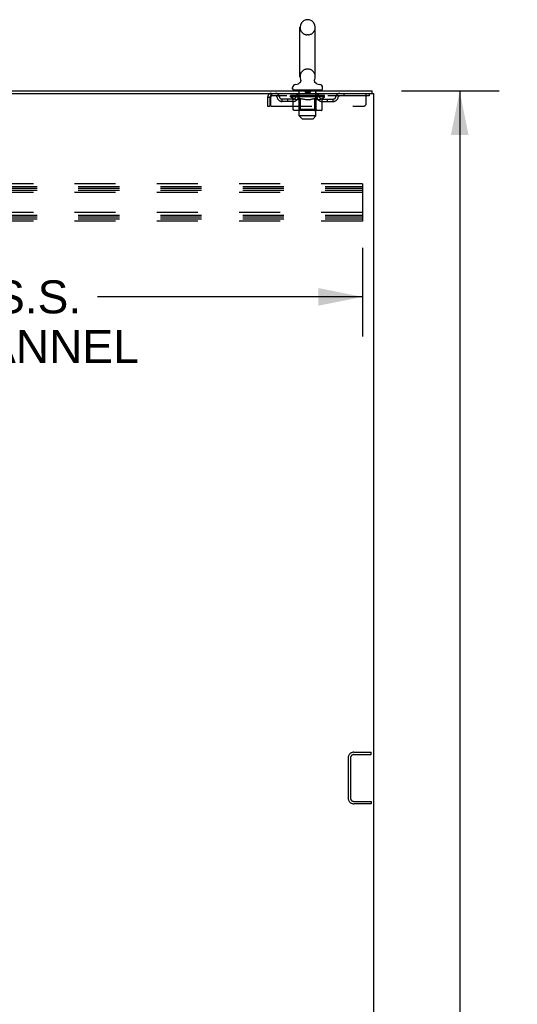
# Model space of a CAD drawing. Header units: inches. Extents: x 0 to 327, y 0 to 212.
# Tile 33 of 35: x 183 to 204, y 111 to 154. Entities that reach past the tile are written whole.
import ezdxf

# ---------------------------------------------------------------- set-up
doc = ezdxf.new("R2010")
doc.units = ezdxf.units.IN
doc.header["$LTSCALE"] = 17.980769
doc.header["$MEASUREMENT"] = 0
doc.linetypes.add('HIDDEN', pattern=[0.2, 0.1, -0.1])
doc.layers.get('0').update_dxf_attribs({"linetype": 'CONTINUOUS'})
doc.layers.add('DEFAULT_2', color=8, linetype='HIDDEN')
doc.layers.add('DIMENSIONS', color=7, linetype='CONTINUOUS')
doc.styles.get("Standard").update_dxf_attribs({"font": 'arial.ttf'})
doc.dimstyles.new('DIMSTYLE_1', dxfattribs={"dimtxt": 1.442308, "dimasz": 1.923077, "dimexe": 0.09, "dimexo": 0.07, "dimgap": 0.0375, "dimtad": 0, "dimtih": 1, "dimtoh": 1, "dimzin": 4, "dimdsep": 46, "dimtxsty": 'Standard', "dimblk": '_FILLED', "dimblk1": '_FILLED', "dimblk2": '_FILLED', "dimcen": 0.09, "dimadec": 3, "dimazin": 1, "dimtfac": 1, "dimtdec": 3, "dimtofl": 0, "dimtmove": 0, "dimatfit": 3, "dimldrblk": '_FILLED', "dimfxl": 0, "dimtolj": 1, "dimtzin": 4, "dimarcsym": 0})

# ---------------------------------------------------------------- blocks, each defined once
blk = doc.blocks.new('_FILLED')
at = {"color": 0, "linetype": 'ByBlock'}
blk.add_solid([(0, 0), (-1, 0.2), (-1, -0.2)], dxfattribs=at)
blk = doc.blocks.new('*D2')
at = {"layer": 'DIMENSIONS', "color": 2, "linetype": 'Continuous'}
for p, q in [((199.291, 150.621), (203.561, 150.621)), ((201.831, 150.621), (201.831, 107.064)), ((201.831, 60.621), (201.831, 104.179)), ((199.291, 60.621), (203.561, 60.621))]:
    blk.add_line(p, q, dxfattribs=at)
at = {"layer": 'DIMENSIONS', "color": 2, "linetype": 'Continuous', "xscale": 1.9230769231, "yscale": 1.9230769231, "zscale": 1.9230769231}
for p, rotation in [((201.831, 150.621), 90), ((201.831, 60.621), 270)]:
    blk.add_blockref('_FILLED', p, dxfattribs=dict(at, rotation=rotation))
at = {"layer": 'DIMENSIONS', "color": 2, "linetype": 'Continuous', "insert": (201.831, 106.342), "char_height": 1.4423, "width": 5.04003, "attachment_point": 2, "line_spacing_factor": 0.9}
blk.add_mtext('90.00', dxfattribs=at)
blk = doc.blocks.new('*D3')
at = {"layer": 'DIMENSIONS', "color": 2, "linetype": 'Continuous'}
for p, q in [((163.581, 143.768), (163.581, 139.9)), ((197.581, 143.768), (197.581, 139.9)), ((163.581, 141.631), (175.163, 141.631)), ((197.581, 141.631), (185.999, 141.631))]:
    blk.add_line(p, q, dxfattribs=at)
at = {"layer": 'DIMENSIONS', "color": 2, "linetype": 'Continuous', "xscale": 1.9230769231, "yscale": 1.9230769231, "zscale": 1.9230769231, "rotation": 180}
blk.add_blockref('_FILLED', (163.581, 141.631), dxfattribs=at)
at = {"layer": 'DIMENSIONS', "color": 2, "linetype": 'Continuous', "xscale": 1.9230769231, "yscale": 1.9230769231, "zscale": 1.9230769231}
blk.add_blockref('_FILLED', (197.581, 141.631), dxfattribs=at)
at = {"layer": 'DIMENSIONS', "color": 2, "linetype": 'Continuous', "insert": (180.581, 142.352), "char_height": 1.44231, "width": 14.42308, "attachment_point": 2, "line_spacing_factor": 0.9}
blk.add_mtext('34.00 S.S.\\PB-42 CHANNEL', dxfattribs=at)

msp = doc.modelspace()

# ---------------------------------------------------------------- linework, layer by layer
at = {"color": 7, "linetype": 'Continuous'}
for p, q in [((195.223, 153.733), (195.146, 153.733)), ((194.85, 151.243), (194.85, 153.403)), ((195.519, 151.243), (195.519, 153.403)), ((194.827, 150.966), (194.823, 150.963)), ((194.53, 150.711), (194.53, 150.766)), ((194.59, 150.621), (194.59, 150.651)), ((195.78, 150.651), (194.59, 150.651)), ((195.78, 150.621), (195.78, 150.651)), ((195.84, 150.711), (195.84, 150.766)), ((198.008, 150.517), (198.008, 150.621))]:
    msp.add_line(p, q, dxfattribs=at)
at = {"color": 3, "linetype": 'Continuous'}
for p, q in [((162.286, 150.621), (198.008, 150.621)), ((162.286, 150.517), (198.06, 150.517)), ((198.06, 150.517), (198.06, 60.725))]:
    msp.add_line(p, q, dxfattribs=at)
at = {"color": 7, "linetype": 'Continuous'}
for points in [[(194.872, 151.125), (194.873, 151.121), (194.875, 151.116), (194.876, 151.111), (194.877, 151.107), (194.878, 151.102), (194.879, 151.097), (194.88, 151.091), (194.88, 151.086), (194.881, 151.081), (194.881, 151.076), (194.881, 151.071), (194.88, 151.066), (194.88, 151.061), (194.879, 151.056), (194.879, 151.051), (194.878, 151.046), (194.876, 151.041), (194.875, 151.036), (194.873, 151.031), (194.872, 151.027), (194.87, 151.022), (194.868, 151.017), (194.866, 151.013), (194.863, 151.008), (194.861, 151.004), (194.858, 150.999), (194.855, 150.995), (194.852, 150.991), (194.849, 150.987), (194.846, 150.983), (194.842, 150.98), (194.839, 150.976), (194.835, 150.972), (194.831, 150.969), (194.827, 150.966)], [(195.546, 150.963), (195.542, 150.966), (195.538, 150.969), (195.534, 150.972), (195.531, 150.976), (195.527, 150.979), (195.524, 150.983), (195.52, 150.987), (195.517, 150.991), (195.514, 150.995), (195.511, 150.999), (195.509, 151.004), (195.506, 151.008), (195.504, 151.013), (195.501, 151.017), (195.499, 151.022), (195.497, 151.026), (195.496, 151.031), (195.494, 151.036), (195.493, 151.041), (195.492, 151.046), (195.491, 151.051), (195.49, 151.056), (195.489, 151.061), (195.489, 151.066), (195.488, 151.071), (195.488, 151.076), (195.489, 151.081), (195.489, 151.086), (195.489, 151.091), (195.49, 151.097), (195.491, 151.102), (195.492, 151.107), (195.493, 151.111), (195.494, 151.116), (195.496, 151.121), (195.497, 151.125)]]:
    msp.add_lwpolyline(points, dxfattribs=at)
for centre, radius, start, end in [((195.185, 153.403), 0.334, 102.4284, 180), ((195.146, 153.576), 0.157, 90, 102.4284), ((195.223, 153.576), 0.157, 77.5716, 90), ((195.185, 153.403), 0.334, 0, 77.5716), ((194.67, 150.766), 0.14, 92.9727, 180), ((194.647, 151.205), 0.3, 272.9727, 320.1819), ((195.185, 151.243), 0.334, 180, 200.613), ((195.722, 151.205), 0.3, 219.818, 267.0273), ((195.185, 151.243), 0.334, 339.387, 360), ((195.7, 150.766), 0.14, 0, 87.0273), ((194.59, 150.711), 0.06, 180, 270), ((195.78, 150.711), 0.06, 270, 360)]:
    msp.add_arc(centre, radius, start, end, dxfattribs=at)
at = {"layer": 'DEFAULT_2', "color": 8, "linetype": 'HIDDEN'}
for p, q in [((195.223, 153.073), (195.146, 153.073)), ((195.223, 151.573), (195.146, 151.573)), ((193.602, 150.517), (193.602, 150.413)), ((194.747, 150.413), (194.747, 150.517)), ((194.82, 149.531), (194.82, 150.621)), ((195.08, 150.641), (195.08, 150.561)), ((195.28, 150.551), (195.09, 150.551)), ((195.29, 150.641), (195.29, 150.561)), ((195.55, 149.531), (195.55, 150.621)), ((195.622, 150.413), (195.622, 150.517)), ((196.772, 150.517), (196.772, 150.413)), ((197.747, 150.08), (197.747, 150.517)), ((197.872, 150.517), (197.872, 150.413)), ((193.435, 150.35), (193.435, 149.955)), ((193.435, 150.35), (193.539, 150.35)), ((193.539, 150.35), (193.539, 149.955)), ((193.569, 149.955), (193.569, 150.35)), ((197.872, 150.413), (193.602, 150.413)), ((194.07, 150.162), (194.07, 150.266)), ((194.553, 150.266), (194.07, 150.266)), ((194.553, 150.162), (194.07, 150.162)), ((194.32, 150.162), (194.32, 150.266)), ((194.441, 150.37), (194.441, 150.425)), ((195.928, 150.37), (194.441, 150.37)), ((194.549, 150.295), (194.441, 150.37)), ((194.452, 150.417), (194.452, 150.425)), ((194.463, 150.413), (194.463, 150.417)), ((194.473, 150.413), (194.473, 150.417)), ((194.475, 150.413), (194.475, 150.417)), ((194.486, 150.417), (194.486, 150.425)), ((194.505, 150.413), (194.505, 150.417)), ((194.508, 150.413), (194.508, 150.417)), ((194.541, 150.417), (194.541, 150.425)), ((194.549, 149.815), (194.549, 150.295)), ((194.549, 150.295), (194.569, 150.281)), ((194.558, 150.413), (194.558, 150.417)), ((194.561, 150.413), (194.561, 150.417)), ((194.798, 150.417), (194.569, 150.417)), ((194.589, 150.27), (194.569, 150.281)), ((194.608, 150.26), (194.588, 150.27)), ((194.627, 150.251), (194.608, 150.26)), ((194.615, 150.417), (194.615, 150.425)), ((194.616, 150.413), (194.616, 150.417)), ((194.617, 150.413), (194.617, 150.417)), ((194.62, 150.413), (194.62, 150.417)), ((194.646, 150.245), (194.627, 150.251)), ((194.63, 150.413), (194.63, 150.417)), ((194.63, 150.413), (194.63, 150.417)), ((194.634, 150.413), (194.634, 150.417)), ((194.637, 150.413), (194.637, 150.418)), ((194.641, 150.413), (194.641, 150.417)), ((194.665, 150.24), (194.646, 150.245)), ((194.66, 150.413), (194.66, 150.417)), ((194.751, 150.24), (194.665, 150.24)), ((194.678, 150.413), (194.678, 150.417)), ((194.681, 150.413), (194.681, 150.42)), ((194.707, 150.417), (194.707, 150.425)), ((194.707, 150.413), (194.707, 150.417)), ((194.718, 150.413), (194.718, 150.417)), ((194.723, 150.413), (194.723, 150.417)), ((194.731, 150.413), (194.731, 150.417)), ((194.747, 150.413), (194.747, 150.422)), ((194.751, 150.24), (194.77, 150.245)), ((194.767, 150.413), (194.767, 150.417)), ((194.77, 150.413), (194.77, 150.417)), ((194.789, 150.251), (194.77, 150.245)), ((194.808, 150.26), (194.789, 150.251)), ((194.798, 150.413), (194.798, 150.417)), ((194.827, 150.27), (194.808, 150.26)), ((194.876, 150.417), (194.81, 150.417)), ((194.813, 150.417), (194.813, 150.425)), ((194.819, 149.818), (194.819, 150.367)), ((194.821, 150.413), (194.821, 150.417)), ((194.827, 150.413), (194.827, 150.417)), ((194.847, 150.281), (194.827, 150.27)), ((194.833, 150.413), (194.833, 150.423)), ((194.841, 150.413), (194.841, 150.417)), ((194.867, 150.295), (194.847, 150.281)), ((194.852, 150.413), (194.852, 150.417)), ((194.867, 149.815), (194.867, 150.295)), ((194.867, 150.295), (194.907, 150.281)), ((194.876, 150.413), (194.876, 150.417)), ((194.964, 150.417), (194.901, 150.417)), ((194.946, 150.27), (194.906, 150.281)), ((194.925, 150.413), (194.925, 150.417)), ((194.93, 150.417), (194.93, 150.425)), ((194.935, 150.413), (194.935, 150.417)), ((194.937, 150.413), (194.937, 150.424)), ((194.941, 150.413), (194.941, 150.417)), ((194.985, 150.26), (194.946, 150.27)), ((194.95, 150.413), (194.95, 150.417)), ((194.964, 150.413), (194.964, 150.417)), ((195.023, 150.251), (194.984, 150.26)), ((195.058, 150.417), (195.001, 150.417)), ((195.017, 150.413), (195.017, 150.417)), ((195.061, 150.245), (195.023, 150.251)), ((195.05, 150.417), (195.185, 150.425)), ((195.056, 150.417), (195.056, 150.425)), ((195.056, 150.417), (195.056, 150.425)), ((195.056, 150.425), (195.056, 150.425)), ((195.056, 150.413), (195.056, 150.417)), ((195.058, 150.413), (195.058, 150.417)), ((195.061, 150.413), (195.061, 150.417)), ((195.099, 150.24), (195.061, 150.245)), ((195.063, 150.413), (195.063, 150.417)), ((195.27, 150.24), (195.099, 150.24)), ((195.156, 150.417), (195.105, 150.417)), ((195.114, 150.413), (195.114, 150.417)), ((195.156, 150.413), (195.156, 150.417)), ((195.182, 150.417), (195.181, 150.417)), ((195.181, 150.413), (195.181, 150.417)), ((195.182, 150.413), (195.182, 150.417)), ((195.185, 150.417), (195.185, 150.425)), ((195.185, 150.425), (195.319, 150.417)), ((195.188, 150.413), (195.188, 150.417)), ((195.188, 150.413), (195.188, 150.417)), ((195.188, 150.417), (195.188, 150.417)), ((195.213, 150.413), (195.213, 150.417)), ((195.213, 150.417), (195.264, 150.417)), ((195.255, 150.413), (195.255, 150.417)), ((195.27, 150.24), (195.308, 150.245)), ((195.307, 150.413), (195.307, 150.417)), ((195.308, 150.413), (195.308, 150.417)), ((195.347, 150.251), (195.308, 150.245)), ((195.311, 150.413), (195.311, 150.417)), ((195.311, 150.417), (195.369, 150.417)), ((195.313, 150.417), (195.313, 150.425)), ((195.313, 150.425), (195.314, 150.425)), ((195.313, 150.413), (195.313, 150.417)), ((195.314, 150.417), (195.314, 150.425)), ((195.385, 150.26), (195.346, 150.251)), ((195.352, 150.413), (195.352, 150.417)), ((195.424, 150.27), (195.384, 150.26)), ((195.405, 150.413), (195.405, 150.417)), ((195.405, 150.417), (195.468, 150.417)), ((195.419, 150.413), (195.419, 150.417)), ((195.463, 150.281), (195.423, 150.27)), ((195.428, 150.413), (195.428, 150.417)), ((195.432, 150.413), (195.432, 150.424)), ((195.434, 150.413), (195.434, 150.417)), ((195.439, 150.417), (195.439, 150.425)), ((195.444, 150.413), (195.444, 150.417)), ((195.502, 150.295), (195.462, 150.281)), ((195.493, 150.413), (195.493, 150.417)), ((195.493, 150.417), (195.559, 150.417)), ((195.502, 149.815), (195.502, 150.295)), ((195.502, 150.295), (195.522, 150.281)), ((195.517, 150.413), (195.517, 150.417)), ((195.542, 150.27), (195.522, 150.281)), ((195.528, 150.413), (195.528, 150.417)), ((195.536, 150.413), (195.536, 150.423)), ((195.562, 150.26), (195.542, 150.27)), ((195.543, 150.413), (195.543, 150.417)), ((195.548, 150.413), (195.548, 150.417)), ((195.551, 149.818), (195.551, 150.367)), ((195.556, 150.417), (195.556, 150.425)), ((195.581, 150.251), (195.561, 150.26)), ((195.571, 150.413), (195.571, 150.417)), ((195.571, 150.417), (195.928, 150.417)), ((195.6, 150.245), (195.58, 150.251)), ((195.599, 150.413), (195.599, 150.417)), ((195.619, 150.24), (195.599, 150.245)), ((195.602, 150.413), (195.602, 150.417)), ((195.704, 150.24), (195.619, 150.24)), ((195.622, 150.413), (195.622, 150.422)), ((195.638, 150.413), (195.638, 150.417)), ((195.646, 150.413), (195.646, 150.417)), ((195.651, 150.413), (195.651, 150.417)), ((195.663, 150.417), (195.663, 150.425)), ((195.663, 150.413), (195.663, 150.417)), ((195.688, 150.413), (195.688, 150.42)), ((195.691, 150.413), (195.691, 150.417)), ((195.704, 150.24), (195.723, 150.245)), ((195.709, 150.413), (195.709, 150.417)), ((195.742, 150.251), (195.723, 150.245)), ((195.728, 150.413), (195.728, 150.417)), ((195.732, 150.413), (195.732, 150.418)), ((195.735, 150.413), (195.735, 150.417)), ((195.739, 150.413), (195.739, 150.417)), ((195.739, 150.413), (195.739, 150.417)), ((195.762, 150.26), (195.742, 150.251)), ((195.749, 150.413), (195.749, 150.417)), ((195.752, 150.413), (195.752, 150.417)), ((195.753, 150.413), (195.753, 150.417)), ((195.754, 150.417), (195.754, 150.425)), ((195.781, 150.27), (195.761, 150.26)), ((195.8, 150.281), (195.781, 150.27)), ((195.787, 150.421), (195.927, 150.422)), ((195.787, 150.417), (195.787, 150.421)), ((195.82, 150.295), (195.8, 150.281)), ((195.808, 150.413), (195.808, 150.417)), ((195.811, 150.413), (195.811, 150.417)), ((195.816, 150.266), (196.299, 150.266)), ((195.816, 150.162), (196.299, 150.162)), ((195.82, 150.295), (195.928, 150.37)), ((195.82, 149.815), (195.82, 150.295)), ((195.829, 150.417), (195.829, 150.425)), ((195.862, 150.413), (195.862, 150.417)), ((195.864, 150.413), (195.864, 150.417)), ((195.883, 150.417), (195.883, 150.425)), ((195.895, 150.413), (195.895, 150.417)), ((195.896, 150.413), (195.896, 150.417)), ((195.906, 150.413), (195.906, 150.417)), ((195.917, 150.417), (195.917, 150.425)), ((195.927, 150.417), (195.927, 150.422)), ((195.928, 150.37), (195.928, 150.417)), ((196.049, 150.162), (196.049, 150.266)), ((196.299, 150.162), (196.299, 150.266)), ((193.435, 149.955), (193.539, 149.955)), ((193.569, 149.955), (197.622, 149.955)), ((195.77, 149.772), (194.599, 149.772)), ((194.819, 149.818), (194.772, 149.772)), ((195.551, 149.818), (194.819, 149.818)), ((194.871, 149.792), (194.869, 149.797)), ((194.873, 149.787), (194.871, 149.792)), ((194.88, 149.777), (194.877, 149.78)), ((194.886, 149.773), (194.883, 149.775)), ((194.889, 149.772), (194.886, 149.773)), ((194.892, 149.772), (194.889, 149.772)), ((195.551, 149.818), (195.597, 149.772)), ((195.55, 149.531), (194.82, 149.531)), ((194.95, 149.401), (194.82, 149.531)), ((194.95, 149.401), (195.42, 149.401)), ((195.42, 149.401), (195.55, 149.531)), ((197.581, 146.559), (163.581, 146.559)), ((163.581, 146.455), (197.581, 146.455)), ((163.581, 146.371), (197.581, 146.371)), ((163.581, 146.288), (197.581, 146.288)), ((197.581, 146.184), (163.581, 146.184)), ((197.581, 146.559), (197.581, 144.934)), ((197.581, 145.309), (163.581, 145.309)), ((163.581, 145.205), (197.581, 145.205)), ((163.581, 145.121), (197.581, 145.121)), ((163.581, 145.038), (197.581, 145.038)), ((197.581, 144.934), (163.581, 144.934)), ((197.202, 121.746), (197.956, 121.746)), ((197.956, 121.642), (197.956, 121.746)), ((196.956, 121.5), (196.956, 119.743)), ((197.06, 121.5), (197.06, 119.743)), ((197.202, 121.642), (197.956, 121.642)), ((197.202, 119.6), (197.956, 119.6)), ((197.956, 119.6), (197.956, 119.496)), ((197.956, 119.496), (197.202, 119.496))]:
    msp.add_line(p, q, dxfattribs=at)
for points in [[(193.602, 150.517), (193.599, 150.516), (193.597, 150.513), (193.595, 150.508), (193.592, 150.501), (193.59, 150.492), (193.587, 150.481), (193.585, 150.468), (193.583, 150.454), (193.58, 150.439), (193.578, 150.423), (193.576, 150.405), (193.573, 150.387), (193.569, 150.35)], [(193.602, 150.413), (193.599, 150.413), (193.597, 150.412), (193.595, 150.41), (193.592, 150.407), (193.59, 150.404), (193.587, 150.399), (193.585, 150.395), (193.583, 150.39), (193.58, 150.384), (193.578, 150.378), (193.576, 150.371), (193.573, 150.364), (193.569, 150.35)], [(194.599, 149.772), (194.593, 149.772), (194.587, 149.773), (194.581, 149.775), (194.575, 149.777), (194.57, 149.78), (194.565, 149.783), (194.561, 149.787), (194.557, 149.792), (194.553, 149.797), (194.551, 149.803), (194.549, 149.809), (194.549, 149.815)], [(194.868, 149.803), (194.867, 149.809), (194.867, 149.815)], [(194.869, 149.797), (194.868, 149.803), (194.867, 149.809), (194.867, 149.815)], [(194.883, 149.775), (194.88, 149.777), (194.877, 149.78), (194.875, 149.783), (194.873, 149.787)], [(195.477, 149.772), (195.48, 149.772), (195.483, 149.773), (195.486, 149.775), (195.489, 149.777), (195.492, 149.78), (195.494, 149.783), (195.497, 149.787), (195.499, 149.792), (195.5, 149.797), (195.501, 149.803), (195.502, 149.809), (195.502, 149.815)], [(195.77, 149.772), (195.776, 149.772), (195.782, 149.773), (195.788, 149.775), (195.794, 149.777), (195.799, 149.78), (195.804, 149.783), (195.809, 149.787), (195.813, 149.792), (195.816, 149.797), (195.818, 149.803), (195.82, 149.809), (195.82, 149.815)]]:
    msp.add_lwpolyline(points, dxfattribs=at)
for centre, radius, start, end in [((195.185, 153.403), 0.334, 180, 257.5716), ((195.146, 153.23), 0.157, 257.5716, 270), ((195.223, 153.23), 0.157, 270, 282.4284), ((195.185, 153.403), 0.334, 282.4284, 360), ((195.185, 151.243), 0.334, 102.4284, 180), ((195.146, 151.416), 0.157, 90, 102.4284), ((195.223, 151.416), 0.157, 77.5716, 90), ((195.185, 151.243), 0.334, 0, 77.5716), ((193.602, 150.35), 0.167, 90, 180), ((193.781, 150.35), 0.167, 8.0716, 90), ((194.842, 150.35), 0.167, 90, 171.9284), ((194.79, 150.621), 0.03, 0, 90), ((195.07, 150.641), 0.01, 0, 90), ((195.09, 150.561), 0.01, 180, 270), ((195.28, 150.561), 0.01, 270, 360), ((195.3, 150.641), 0.01, 90, 180), ((195.527, 150.35), 0.167, 8.0716, 90), ((195.58, 150.621), 0.03, 90, 180), ((196.588, 150.35), 0.167, 90, 171.9284), ((193.602, 150.35), 0.063, 90, 180), ((193.781, 150.351), 0.0625, 7.9863, 90), ((194.07, 150.391), 0.229, 187.9863, 270), ((194.07, 150.391), 0.125, 188.0716, 270), ((194.553, 150.391), 0.125, 270, 351.9284), ((194.553, 150.391), 0.229, 270, 352.0137), ((194.772, 150.367), 0.0466, 0, 90), ((194.842, 150.351), 0.0625, 90, 172.0137), ((195.528, 150.351), 0.0625, 7.9863, 90), ((195.597, 150.367), 0.0466, 90, 180), ((195.816, 150.391), 0.229, 187.9863, 270), ((195.816, 150.391), 0.125, 188.0716, 270), ((196.299, 150.391), 0.125, 270, 351.9284), ((196.299, 150.391), 0.229, 270, 352.0137), ((196.588, 150.351), 0.0625, 90, 172.0137), ((197.622, 150.08), 0.125, 270, 360), ((197.202, 121.5), 0.246, 90, 180), ((197.202, 121.5), 0.142, 90, 180), ((197.202, 119.743), 0.246, 180, 270), ((197.202, 119.743), 0.142, 180, 270)]:
    msp.add_arc(centre, radius, start, end, dxfattribs=at)
for centre, major_axis, ratio, start_param, end_param in [((195.185, 150.425), (0.743, 0.008), 0.059247, 2.966439, 3.140971), ((194.418, 150.411), (0.232, 0), 0.060167, 0.426548, 1.470503), ((195.185, 150.425), (0.744, 0), 0.060167, 3.141593, 3.316126), ((194.418, 150.403), (0.232, 0.002), 0.059247, 1.374323, 1.469882), ((195.185, 150.425), (0.743, 0.015), 0.056515, 2.79136, 2.965893), ((194.389, 150.411), (0.232, 0.002), 0.059247, 0.251393, 1.295349), ((194.47, 150.411), (0.232, -0.002), 0.059247, 0.601702, 1.645657), ((195.185, 150.425), (0.743, -0.008), 0.059247, -2.966439, -2.791906), ((194.47, 150.403), (0.232, 0), 0.060167, 1.549477, 1.645036), ((194.389, 150.403), (0.232, 0.005), 0.056515, 1.199244, 1.294804), ((194.474, 150.406), (0.192, 0.002), 0.059247, 1.051627, 1.625044), ((194.45, 150.406), (0.192, 0.004), 0.056515, 0.876548, 1.449966), ((194.518, 150.406), (0.192, 0), 0.060167, 1.226781, 1.800198), ((195.185, 150.425), (0.743, 0.022), 0.052059, 2.616423, 2.790956), ((194.385, 150.411), (0.232, 0.005), 0.056515, 0.076315, 1.120271), ((194.543, 150.411), (0.232, -0.005), 0.056515, 0.77678, 1.820736), ((195.185, 150.425), (0.743, -0.015), 0.056515, -2.79136, -2.616827), ((194.543, 150.403), (0.232, -0.002), 0.059247, 1.724631, 1.82019), ((194.385, 150.403), (0.232, 0.007), 0.052059, 1.024308, 1.119867), ((194.45, 150.406), (0.192, 0.006), 0.052059, 0.701611, 1.275029), ((194.583, 150.406), (0.192, -0.002), 0.059247, 1.401935, 1.975352), ((195.185, 150.425), (0.743, 0.029), 0.046022, 2.441677, 2.61621), ((194.636, 150.411), (0.232, -0.007), 0.052059, 0.951717, 1.995673), ((194.405, 150.411), (0.232, 0.007), 0.052059, -0.098622, 0.945334), ((195.185, 150.425), (0.743, -0.022), 0.052059, -2.616423, -2.441891), ((194.636, 150.403), (0.232, -0.005), 0.056515, 1.899709, 1.995269), ((194.405, 150.403), (0.232, 0.009), 0.046022, 0.849561, 0.945121), ((194.471, 150.406), (0.192, 0.007), 0.046022, 0.526865, 1.100283), ((194.666, 150.406), (0.192, -0.004), 0.056515, 1.577013, 2.150431), ((195.185, 150.425), (0.743, 0.034), 0.038593, 2.267147, 2.44168), ((194.746, 150.411), (0.232, -0.009), 0.046022, 1.126463, 2.170419), ((194.449, 150.411), (0.232, 0.009), 0.046022, -0.273368, 0.770588), ((195.185, 150.425), (0.743, -0.029), 0.046022, -2.441677, -2.267144), ((194.746, 150.403), (0.232, -0.007), 0.052059, 2.074646, 2.170205), ((194.449, 150.403), (0.232, 0.011), 0.038593, 0.675031, 0.77059), ((194.514, 150.406), (0.192, 0.009), 0.038593, 0.352335, 0.925752), ((194.765, 150.406), (0.192, -0.006), 0.052059, 1.75195, 2.325367), ((195.185, 150.425), (0.743, 0.039), 0.030002, 2.09283, 2.267363), ((194.868, 150.411), (0.232, -0.011), 0.038593, 1.300994, 2.344949), ((194.515, 150.411), (0.232, 0.011), 0.038593, -0.447899, 0.596057), ((195.185, 150.425), (0.743, -0.034), 0.038593, -2.267147, -2.092614), ((194.868, 150.403), (0.232, -0.009), 0.046022, 2.249392, 2.344952), ((194.515, 150.403), (0.232, 0.012), 0.030002, 0.500714, 0.596274), ((194.578, 150.406), (0.192, 0.01), 0.030002, 0.178018, 0.751436), ((194.877, 150.406), (0.192, -0.007), 0.046022, 1.926696, 2.500114), ((194.601, 150.411), (0.232, 0.012), 0.030002, -0.622215, 0.421741), ((195.185, 150.425), (0.743, 0.042), 0.020513, 1.918702, 2.093235), ((195.001, 150.411), (0.232, -0.012), 0.030002, 1.47531, 2.519266), ((195.185, 150.425), (0.743, -0.039), 0.030002, -2.09283, -1.918297), ((195.001, 150.403), (0.232, -0.011), 0.038593, 2.423923, 2.519482), ((194.601, 150.403), (0.232, 0.013), 0.020513, 0.326586, 0.422146), ((194.66, 150.406), (0.192, 0.011), 0.020513, 0.00389, 0.577307), ((194.998, 150.406), (0.192, -0.009), 0.038593, 2.101227, 2.674644), ((194.706, 150.411), (0.232, 0.013), 0.020513, -0.796343, 0.247613), ((195.185, 150.425), (0.743, 0.044), 0.010411, 1.744712, 1.919245), ((195.139, 150.411), (0.232, -0.013), 0.020513, 1.649438, 2.693394), ((195.185, 150.425), (0.743, -0.042), 0.020513, -1.918702, -1.744169), ((195.139, 150.403), (0.232, -0.012), 0.030002, 2.598239, 2.693799), ((194.706, 150.403), (0.232, 0.014), 0.010411, 0.152596, 0.248156), ((194.758, 150.406), (0.192, 0.011), 0.010411, 6.113086, 6.686503), ((195.125, 150.406), (0.192, -0.01), 0.030002, 2.275543, 2.848961), ((194.824, 150.411), (0.232, 0.014), 0.010411, -0.970333, -0.000837), ((195.279, 150.411), (0.232, -0.014), 0.010411, 1.823428, 2.867384), ((195.185, 150.425), (0.743, -0.044), 0.010411, -1.744712, -1.570179), ((195.279, 150.403), (0.232, -0.013), 0.020513, 2.772368, 2.867927), ((195.253, 150.406), (0.192, -0.011), 0.020513, 2.449671, 3.023089), ((195.091, 150.411), (0.232, 0.014), 0.010411, 0.274209, 1.318165), ((194.989, 150.406), (0.192, 0.011), 0.010411, -0.000452, 0.517932), ((194.954, 150.403), (0.232, 0.014), 0.010411, 0.099676, 0.195236), ((195.185, 150.425), (0.743, 0.044), 0.010411, -1.571413, -1.39688), ((195.415, 150.403), (0.232, -0.014), 0.010411, 2.946357, 3.041917), ((195.38, 150.406), (0.192, -0.011), 0.010411, 2.623661, 3.142044), ((195.23, 150.411), (0.232, 0.013), 0.020513, 0.448199, 1.492154), ((195.116, 150.406), (0.192, 0.011), 0.020513, 0.118504, 0.691921), ((195.091, 150.403), (0.232, 0.013), 0.020513, 0.273666, 0.369225), ((195.545, 150.411), (0.232, -0.014), 0.010411, -3.140756, -2.17126), ((195.185, 150.425), (0.743, 0.042), 0.020513, -1.397424, -1.222891), ((195.185, 150.425), (0.743, -0.044), 0.010411, 1.222347, 1.39688), ((195.368, 150.411), (0.232, 0.012), 0.030002, 0.622327, 1.666283), ((195.244, 150.406), (0.192, 0.01), 0.030002, 0.292632, 0.86605), ((195.611, 150.406), (0.192, -0.011), 0.010411, 2.738275, 3.311692), ((195.664, 150.411), (0.232, -0.013), 0.020513, 2.89398, 3.937936), ((195.23, 150.403), (0.232, 0.012), 0.030002, 0.447794, 0.543354), ((195.664, 150.403), (0.232, -0.014), 0.010411, 2.893437, 2.988996), ((195.185, 150.425), (0.743, 0.039), 0.030002, -1.223295, -1.048762), ((195.185, 150.425), (0.743, -0.042), 0.020513, 1.048358, 1.222891), ((195.501, 150.411), (0.232, 0.011), 0.038593, 0.796643, 1.840599), ((195.371, 150.406), (0.192, 0.009), 0.038593, 0.466948, 1.040366), ((195.709, 150.406), (0.192, -0.011), 0.020513, 2.564285, 3.137703), ((195.768, 150.411), (0.232, -0.012), 0.030002, 2.719852, 3.763807), ((195.624, 150.411), (0.232, 0.009), 0.046022, 0.971174, 2.01513), ((195.368, 150.403), (0.232, 0.011), 0.038593, 0.62211, 0.71767), ((195.768, 150.403), (0.232, -0.013), 0.020513, 2.719447, 2.815007), ((195.185, 150.425), (0.743, 0.034), 0.038593, -1.048979, -0.874446), ((195.185, 150.425), (0.743, -0.039), 0.030002, 0.874229, 1.048762), ((195.492, 150.406), (0.192, 0.007), 0.046022, 0.641479, 1.214897), ((195.733, 150.411), (0.232, 0.007), 0.052059, 1.14592, 2.189876), ((195.791, 150.406), (0.192, -0.01), 0.030002, 2.390157, 2.963574), ((195.854, 150.411), (0.232, -0.011), 0.038593, 2.545535, 3.589491), ((195.604, 150.406), (0.192, 0.006), 0.052059, 0.816225, 1.389643), ((195.501, 150.403), (0.232, 0.009), 0.046022, 0.796641, 0.892201), ((195.854, 150.403), (0.232, -0.012), 0.030002, 2.545319, 2.640878), ((195.826, 150.411), (0.232, 0.005), 0.056515, 1.320857, 2.364813), ((195.185, 150.425), (0.743, 0.029), 0.046022, -0.874448, -0.699915), ((195.185, 150.425), (0.743, -0.034), 0.038593, 0.699913, 0.874446), ((195.855, 150.406), (0.192, -0.009), 0.038593, 2.21584, 2.789258), ((195.92, 150.411), (0.232, -0.009), 0.046022, 2.371005, 3.41496), ((195.703, 150.406), (0.192, 0.004), 0.056515, 0.991162, 1.564579), ((195.9, 150.411), (0.232, 0.002), 0.059247, 1.495935, 2.539891), ((195.964, 150.411), (0.232, -0.007), 0.052059, 2.196258, 3.240214), ((195.898, 150.406), (0.192, -0.007), 0.046022, 2.04131, 2.614727), ((195.624, 150.403), (0.232, 0.007), 0.052059, 0.971387, 1.066947), ((195.92, 150.403), (0.232, -0.011), 0.038593, 2.371002, 2.466562), ((195.951, 150.411), (0.232, 0), 0.060167, 2.360678, 2.715045), ((195.984, 150.411), (0.232, -0.005), 0.056515, 2.021322, 3.065278), ((195.185, 150.425), (0.743, 0.022), 0.052059, -0.699702, -0.525169), ((195.185, 150.425), (0.743, -0.029), 0.046022, 0.525382, 0.699915), ((195.786, 150.406), (0.192, 0.002), 0.059247, 1.16624, 1.739658), ((195.98, 150.411), (0.232, -0.002), 0.059247, 1.846243, 2.890199), ((195.92, 150.406), (0.192, -0.006), 0.052059, 1.866564, 2.439981), ((195.851, 150.406), (0.192, 0), 0.060167, 1.341394, 1.914812), ((195.919, 150.406), (0.192, -0.004), 0.056515, 1.691627, 2.265045), ((195.896, 150.406), (0.192, -0.002), 0.059247, 1.516549, 2.089966), ((195.733, 150.403), (0.232, 0.005), 0.056515, 1.146324, 1.241883), ((195.964, 150.403), (0.232, -0.009), 0.046022, 2.196472, 2.292031), ((195.185, 150.425), (0.743, 0.015), 0.056515, -0.524765, -0.350233), ((195.185, 150.425), (0.743, -0.022), 0.052059, 0.350636, 0.525169), ((195.951, 150.403), (0.232, -0.002), 0.059247, 1.76727, 1.979233), ((195.826, 150.403), (0.232, 0.002), 0.059247, 1.321402, 1.416962), ((195.984, 150.403), (0.232, -0.007), 0.052059, 2.021726, 2.117285), ((195.185, 150.425), (0.743, 0.008), 0.059247, -0.349687, -0.175154), ((195.185, 150.425), (0.743, -0.015), 0.056515, 0.1757, 0.350233), ((195.9, 150.403), (0.232, 0), 0.060167, 1.496556, 1.592116), ((195.98, 150.403), (0.232, -0.005), 0.056515, 1.846789, 1.942348), ((195.185, 150.425), (0.743, -0.008), 0.059247, 6.276097, 6.458339), ((195.185, 150.425), (0.744, 0), 0.060167, -0.174533, -0.057527)]:
    msp.add_ellipse(centre, major_axis=major_axis, ratio=ratio, start_param=start_param, end_param=end_param, dxfattribs=at)

# ---------------------------------------------------------------- dimensions: what is measured, and where the dimension line sits
at = {"layer": 'DIMENSIONS', "color": 2, "linetype": 'Continuous'}
dim = msp.add_linear_dim(base=(201.831, 150.621), p1=(199.221, 60.621), p2=(199.221, 150.621), angle=90, dimstyle='DIMSTYLE_1', dxfattribs=at)
dim.commit()
dim.dimension.update_dxf_attribs({"geometry": '*D2', "text_midpoint": (201.825, 105.613), "dimtype": 160})
dim = msp.add_linear_dim(base=(163.581, 141.631), p1=(197.581, 143.838), p2=(163.581, 143.838), angle=180, text='<> S.S.\\PB-42 CHANNEL', dimstyle='DIMSTYLE_1', dxfattribs=at)
dim.commit()
dim.dimension.update_dxf_attribs({"geometry": '*D3', "text_midpoint": (180.581, 140.549), "dimtype": 160})

doc.saveas('drawing.dxf')
